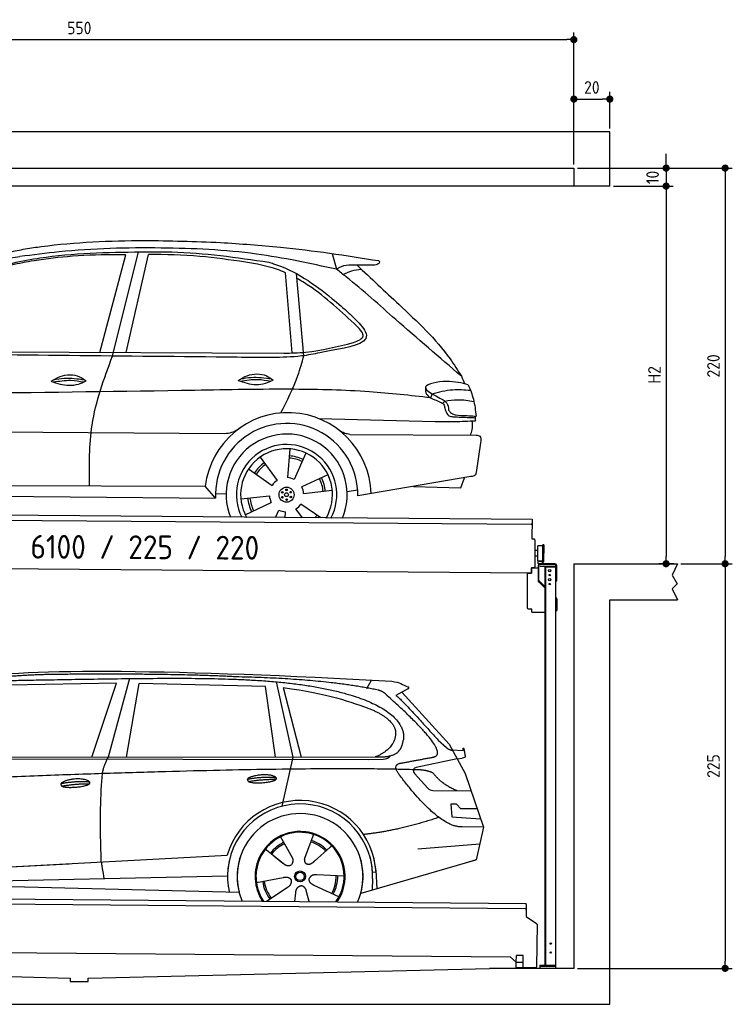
# Model space of a CAD drawing. Header units: millimetres. Extents: x -404 to 6581, y 0 to 5475.
# Tile 2 of 2: x 2618 to 6581, y 0 to 5475. Entities that reach past the tile are written whole.
import ezdxf

# ---------------------------------------------------------------- set-up
doc = ezdxf.new("R2010")
doc.units = ezdxf.units.MM
doc.layers.add('4', color=3, linetype='Continuous')
for name, color, linetype, lineweight in [('car', 10, 'Continuous', 25), ('Freiraum', 7, 'Continuous', 25), ('Gebäude', 7, 'Continuous', 25), ('Logo', 7, 'Continuous', 25), ('Plattform', 7, 'Continuous', 25), ('Ständer vorne', 7, 'Continuous', 25)]:
    doc.layers.add(name, color=color, linetype=linetype, lineweight=lineweight)
doc.styles.get("Standard").update_dxf_attribs({"font": 'ISOCP.SHX'})
doc.dimstyles.new('GEN-ISO', dxfattribs={"dimscale": 20, "dimtxt": 3.5, "dimasz": 2, "dimexe": 2, "dimexo": 1, "dimgap": 1.5, "dimtad": 1, "dimdec": 1, "dimlfac": 0.1, "dimdsep": 46, "dimtxsty": 'STANDARD', "dimblk": 'PUNKT', "dimcen": 2, "dimclrd": 256, "dimclre": 256, "dimclrt": 2, "dimadec": 0, "dimazin": 0, "dimtp": 0.1, "dimtm": 0.1, "dimtfac": 0.71, "dimtdec": 1, "dimtmove": 2, "dimatfit": 3, "dimldrblk": 'PUNKT', "dimfxl": 2, "dimtolj": 1, "dimarcsym": 0})

# ---------------------------------------------------------------- blocks, each defined once
blk = doc.blocks.new('PUNKT')
at = {"layer": '4', "color": 0, "linetype": 'ByBlock'}
blk.add_line((-0.5, 0), (-1, 0), dxfattribs=at)
at = {"layer": '4', "color": 0, "linetype": 'ByBlock', "const_width": 0.5}
blk.add_lwpolyline([(-0.25, 0, 1), (0.25, 0, 1)], format="xyb", close=True, dxfattribs=at)
blk = doc.blocks.new('*D283')
at = {"layer": '4', "lineweight": -2, "transparency": 16777216}
for p, q in [((5720, 4650), (6581, 4650)), ((6541, 4610), (6541, 2490)), ((6295.4, 2450), (6581, 2450))]:
    blk.add_line(p, q, dxfattribs=at)
at = {"layer": 'Defpoints', "color": 0, "transparency": 16777216}
for p in [(5700, 4650), (6275.4, 2450), (6541, 2450)]:
    blk.add_point(p, dxfattribs=at)
at = {"layer": '4', "lineweight": -2, "transparency": 16777216, "xscale": 40, "yscale": 40, "zscale": 40}
for p, rotation in [((6541, 4650), 90), ((6541, 2450), 270)]:
    blk.add_blockref('PUNKT', p, dxfattribs=dict(at, rotation=rotation))
at = {"layer": '4', "color": 2, "transparency": 16777216, "insert": (6476, 3550), "char_height": 70, "attachment_point": 5, "rotation": 90}
blk.add_mtext('220', dxfattribs=at)
blk = doc.blocks.new('*D284')
at = {"layer": '4', "lineweight": -2, "transparency": 16777216}
for p, q in [((6295.4, 2450), (6581, 2450)), ((6541, 2410), (6541, 240)), ((5720, 200), (6581, 200))]:
    blk.add_line(p, q, dxfattribs=at)
at = {"layer": 'Defpoints', "color": 0, "transparency": 16777216}
for p in [(6275.4, 2450), (5700, 200), (6541, 200)]:
    blk.add_point(p, dxfattribs=at)
at = {"layer": '4', "lineweight": -2, "transparency": 16777216, "xscale": 40, "yscale": 40, "zscale": 40}
for p, rotation in [((6541, 2450), 90), ((6541, 200), 270)]:
    blk.add_blockref('PUNKT', p, dxfattribs=dict(at, rotation=rotation))
at = {"layer": '4', "color": 2, "transparency": 16777216, "insert": (6476, 1325), "char_height": 70, "attachment_point": 5, "rotation": 90}
blk.add_mtext('225', dxfattribs=at)
blk = doc.blocks.new('*D285')
at = {"layer": '4', "lineweight": -2, "transparency": 16777216}
for p, q in [((5920, 4550), (6252.9, 4550)), ((6212.9, 4510), (6212.9, 2490)), ((6255.4, 2450), (6172.9, 2450))]:
    blk.add_line(p, q, dxfattribs=at)
at = {"layer": 'Defpoints', "color": 0, "transparency": 16777216}
for p in [(5900, 4550), (6212.9, 2450), (6275.4, 2450)]:
    blk.add_point(p, dxfattribs=at)
at = {"layer": '4', "lineweight": -2, "transparency": 16777216, "xscale": 40, "yscale": 40, "zscale": 40}
for p, rotation in [((6212.9, 4550), 90), ((6212.9, 2450), 270)]:
    blk.add_blockref('PUNKT', p, dxfattribs=dict(at, rotation=rotation))
at = {"layer": '4', "color": 2, "transparency": 16777216, "insert": (6147.9, 3500), "char_height": 70, "attachment_point": 5, "rotation": 90}
blk.add_mtext('H2', dxfattribs=at)
blk = doc.blocks.new('*D286')
at = {"layer": '4', "lineweight": -2, "transparency": 16777216}
for p, q in [((200, 4670), (200, 5404.2)), ((5700, 4670), (5700, 5404.2)), ((240, 5364.2), (5660, 5364.2))]:
    blk.add_line(p, q, dxfattribs=at)
at = {"layer": 'Defpoints', "color": 0, "transparency": 16777216}
for p in [(5700, 5364.2), (200, 4650), (5700, 4650)]:
    blk.add_point(p, dxfattribs=at)
at = {"layer": '4', "lineweight": -2, "transparency": 16777216, "xscale": 40, "yscale": 40, "zscale": 40, "rotation": 180}
blk.add_blockref('PUNKT', (200, 5364.2), dxfattribs=at)
at = {"layer": '4', "lineweight": -2, "transparency": 16777216, "xscale": 40, "yscale": 40, "zscale": 40}
blk.add_blockref('PUNKT', (5700, 5364.2), dxfattribs=at)
at = {"layer": '4', "color": 2, "transparency": 16777216, "insert": (2950, 5429.2), "char_height": 70, "attachment_point": 5}
blk.add_mtext('550', dxfattribs=at)
blk = doc.blocks.new('*D287')
at = {"layer": '4', "lineweight": -2, "transparency": 16777216}
for p, q in [((6212.9, 4690), (6212.9, 4730)), ((5720, 4650), (6252.9, 4650)), ((6212.9, 4650), (6212.9, 4550)), ((5920, 4550), (6252.9, 4550)), ((6212.9, 4510), (6212.9, 4470))]:
    blk.add_line(p, q, dxfattribs=at)
at = {"layer": 'Defpoints', "color": 0, "transparency": 16777216}
for p in [(5700, 4650), (5900, 4550), (6212.9, 4550)]:
    blk.add_point(p, dxfattribs=at)
at = {"layer": '4', "lineweight": -2, "transparency": 16777216, "xscale": 40, "yscale": 40, "zscale": 40}
for p, rotation in [((6212.9, 4650), 270), ((6212.9, 4550), 90)]:
    blk.add_blockref('PUNKT', p, dxfattribs=dict(at, rotation=rotation))
at = {"layer": '4', "color": 2, "transparency": 16777216, "insert": (6137.8, 4597.9), "char_height": 70, "attachment_point": 5, "rotation": 90}
blk.add_mtext('10', dxfattribs=at)
blk = doc.blocks.new('*D291')
at = {"layer": '4', "lineweight": -2, "transparency": 16777216}
for p, q in [((5700, 4670), (5700, 5073.5)), ((5900, 4870.8), (5900, 5073.5)), ((5740, 5033.5), (5860, 5033.5))]:
    blk.add_line(p, q, dxfattribs=at)
at = {"layer": 'Defpoints', "color": 0, "transparency": 16777216}
for p in [(5900, 5033.5), (5900, 4850.8), (5700, 4650)]:
    blk.add_point(p, dxfattribs=at)
at = {"layer": '4', "lineweight": -2, "transparency": 16777216, "xscale": 40, "yscale": 40, "zscale": 40, "rotation": 180}
blk.add_blockref('PUNKT', (5700, 5033.5), dxfattribs=at)
at = {"layer": '4', "lineweight": -2, "transparency": 16777216, "xscale": 40, "yscale": 40, "zscale": 40}
blk.add_blockref('PUNKT', (5900, 5033.5), dxfattribs=at)
at = {"layer": '4', "color": 2, "transparency": 16777216, "insert": (5800, 5098.5), "char_height": 70, "attachment_point": 5}
blk.add_mtext('20', dxfattribs=at)
blk = doc.blocks.new('UG Plattfrom Gl550')
at = {"layer": 'Plattform'}
for p, q in [((915.2, 1662.1), (5852, 1619)), ((5846.7, 1589.1), (919.9, 1632.1)), ((5851.8, 1594), (5851.3, 1546.6)), ((5851.9, 1613), (5851.8, 1594)), ((5851.9, 1613), (5852, 1619)), ((5851.3, 1546.6), (5909.8, 1507)), ((5912, 1502.8), (5909.9, 1266.5)), ((5763.9, 1319.8), (1038.3, 1361)), ((5795.6, 1292.1), (5763.9, 1319.8)), ((5796.6, 1293.5), (5797, 1329.5)), ((5834.9, 1329.2), (5797, 1329.5)), ((5834.6, 1293.2), (5834.9, 1329.2)), ((5795.4, 1263.5), (5795.6, 1293.5)), ((5795.4, 1263.5), (5835.4, 1263.2)), ((5795.6, 1293.5), (5835.6, 1293.2)), ((5904.9, 1261.6), (5831.7, 1262.2)), ((5835.4, 1263.2), (5835.6, 1293.2))]:
    blk.add_line(p, q, dxfattribs=at)
for centre, radius, start, end in [((5846.8, 1594.1), 5, 269.5, 359.5), ((5907, 1502.9), 5, 359.5, 55.9134), ((5831.8, 1267.2), 5, 232.6301, 269.5), ((5842.7, 1302.1), 12, 227.6897, 228.0904), ((5904.9, 1266.6), 5, 269.5, 359.5)]:
    blk.add_arc(centre, radius, start, end, dxfattribs=at)
blk = doc.blocks.new('Palette EG Gl550')
at = {"layer": 'Plattform'}
for p, q in [((846.4, 3795.4), (5884.2, 3756.3)), ((5879, 3726.4), (851.1, 3765.3)), ((5884.2, 3756.3), (5883.4, 3646.3)), ((5883.4, 3646.3), (5895.4, 3646.2)), ((5900.3, 3641.2), (5899.6, 3551.2)), ((5918, 3581.1), (5901, 3581.3)), ((5916.5, 3523.9), (5917.1, 3608.2)), ((5944.4, 3518.9), (5945.2, 3612.9)), ((5949.2, 3612.8), (5948.4, 3518.8)), ((5899.6, 3551.2), (5899.2, 3491.2)), ((5916.7, 3551.1), (5899.6, 3551.2)), ((5942.8, 3523.3), (5917.8, 3523.3)), ((5917.8, 3508.3), (5917.8, 3523.3)), ((5929.8, 3523.3), (5917.8, 3523.3)), ((5917.8, 3508.3), (5917.8, 3523.3)), ((5917.8, 3508.3), (5942.8, 3508.3)), ((5942.8, 3508.3), (5917.8, 3508.3)), ((5942.8, 3508.3), (5942.8, 3523.3)), ((5942.8, 3508.3), (5942.8, 3523.3)), ((5881.9, 3456.3), (758.5, 3496)), ((5882.1, 3486.3), (5881.9, 3456.3)), ((5882.1, 3486.3), (5894.1, 3486.2)), ((5894.1, 3486.2), (5882.1, 3486.3))]:
    blk.add_line(p, q, dxfattribs=at)
for centre, radius, start, end in [((5879, 3731.4), 5, 268.5823, 358.5607), ((5895.3, 3641.2), 5, 359.556, 89.556), ((5947.2, 3612.8), 2, 359.3444, 179.3444), ((5917.5, 3608.2), 0.4, 91.7323, 179.3444), ((5928.6, 3281.9), 326.8, 87.1739, 91.9438), ((5944.7, 3608.8), 0.4, 266.9623, 359.3444), ((5916.9, 3523.9), 0.4, 179.3444, 266.9565), ((5936.6, 4407.7), 884.4, 268.7196, 270.4008), ((5908.7, 4611.7), 1088.9, 271.795, 271.861), ((5944.1, 3522.9), 0.4, 359.556, 91.938), ((5946.4, 3518.8), 2, 179.3444, 359.3444), ((5894.2, 3491.2), 5, 269.556, 359.556)]:
    blk.add_arc(centre, radius, start, end, dxfattribs=at)
blk = doc.blocks.new('Car_173')
at = {"layer": 'car'}
for p, q in [((3433.9, 4718.4), (3573.1, 5263.1)), ((3504.1, 4698.8), (3643.6, 5279.1)), ((3579.8, 4719.2), (3698.6, 5265.1)), ((4720.6, 5280.8), (4745.3, 5193.8)), ((4502.3, 4725.8), (4462.2, 5171.4)), ((4568.6, 4711.5), (4522.1, 5167.2)), ((2402.9, 4712.7), (4456.6, 4724)), ((5283, 4506.6), (5275.3, 4484.6)), ((5354.3, 4467), (5342.2, 4454.2)), ((4655.3, 4362.2), (5302.5, 4353)), ((2124.8, 4268.2), (4131.4, 4274.5)), ((4828.7, 4276.7), (5530.7, 4278.9)), ((5555.3, 4236), (5532.3, 4072.3)), ((4495.9, 4192.4), (4483.9, 4032.6)), ((4585.3, 4170.1), (4521.6, 4023.1)), ((4331.1, 4145.2), (4426.6, 4016.4)), ((4267.1, 4078.9), (4399.5, 3988.5)), ((4708.7, 4051), (4564.2, 3981.5)), ((5504.2, 4048.3), (4876.1, 3935.8)), ((5447.6, 3986.2), (5469.2, 4042)), ((2217.6, 3966.4), (4027.6, 3980.6)), ((4085.7, 3913.8), (4027.6, 3980.6)), ((4734.1, 3962.5), (4574.8, 3944.1)), ((4816.5, 3959.6), (4874.9, 3968.9)), ((5184.4, 3991), (5447.6, 3986.2)), ((2154.9, 3912), (4085.7, 3913.8)), ((4084.9, 3940), (4143.9, 3938.7)), ((4225.6, 3912.5), (4384.9, 3930.8)), ((4251, 3823.9), (4395.5, 3893.4)), ((4419.8, 3809.5), (4438.1, 3851.9)), ((4473.3, 3809.6), (4475.8, 3842.4)), ((4569.3, 3809.7), (4533.1, 3858.6)), ((4672.4, 3809.9), (4560.2, 3886.4))]:
    blk.add_line(p, q, dxfattribs=at)
for centre, radius in [((4479.9, 3937.5), 41.9), ((4455.9, 3950.4), 4.46), ((4479.8, 3937.5), 10.7), ((4479.1, 3964.7), 4.46), ((4503, 3951.7), 4.46), ((4456.7, 3923.3), 4.46), ((4480.6, 3910.3), 4.46), ((4503.7, 3924.5), 4.46)]:
    blk.add_circle(centre, radius, dxfattribs=at)
for centre, radius, start, end in [((4487.5, 3931.3), 462.5, 2.1852, 173.8782), ((4480.5, 3937.9), 395.6, 359.6869, 183.4999), ((4480.5, 3937.9), 336.7, 337.6776, 202.4775), ((4479.9, 3937.5), 279.1, 332.8088, 207.3462), ((4479.9, 3937.5), 255.4, 330.0358, 210.1193), ((4479.9, 3937.5), 216.3, 125.4485, 146.5251), ((4479.8, 3937.5), 204, 65.3726, 86.5671), ((4479.9, 3937.5), 216.3, 65.4485, 86.5251), ((4479.8, 3937.5), 204, 125.3726, 146.5671), ((4479.9, 3937.5), 95.2, 124.034, 147.5844), ((4479.9, 3937.5), 95.2, 64.034, 87.5844), ((4479.8, 3937.5), 204, 5.3726, 26.5671), ((4479.8, 3937.5), 216.3, 5.4485, 26.5251), ((4479.8, 3937.5), 95.2, 4.034, 27.5844), ((4479.8, 3937.5), 216.3, 185.4485, 206.5251), ((4479.8, 3937.5), 204, 185.3726, 206.5671), ((4479.8, 3937.5), 95.2, 184.034, 207.5844), ((4479.8, 3937.5), 95.2, 244.034, 267.5844), ((4479.8, 3937.5), 95.2, 304.034, 327.5844), ((4479.8, 3937.5), 204, 321.2555, 326.5671), ((4479.8, 3937.5), 216.3, 323.8482, 326.5251)]:
    blk.add_arc(centre, radius, start, end, dxfattribs=at)
for points, knots in [([(3058.3, 5297.6), (3073, 5299.7), (3276.8, 5329.2), (3624.7, 5349.3), (3957, 5340.1), (4098.2, 5336.2)], [0, 0, 0, 0, 44.363443, 617.827051, 1041.677324, 1041.677324, 1041.677324, 1041.677324]), ([(4098.2, 5336.2), (4209.6, 5330), (4504.5, 5313.7), (4796.9, 5270.7), (4978.8, 5244)], [0, 0, 0, 0, 334.596694, 885.796742, 885.796742, 885.796742, 885.796742]), ([(2884.3, 5260), (2912.3, 5267), (2969.9, 5281.6), (3028.3, 5292.2), (3058.3, 5297.6)], [0, 0, 0, 0, 86.602296, 178.13615, 178.13615, 178.13615, 178.13615]), ([(4745.3, 5193.8), (4597.2, 5224.3), (4275.2, 5290.7), (3756.6, 5308), (3316.2, 5293.6), (3056.1, 5256.7), (2983.1, 5246.3)], [0, 0, 0, 0, 452.969864, 984.660554, 1551.463157, 1772.575196, 1772.575196, 1772.575196, 1772.575196]), ([(3573.1, 5263.1), (3559.6, 5262.9), (3460.2, 5260.8), (3289.4, 5257.4), (3133.7, 5234.7), (3063.1, 5224.4)], [666.326512, 666.326512, 666.326512, 666.326512, 706.624571, 964.215873, 1178.205668, 1178.205668, 1178.205668, 1178.205668]), ([(3079.4, 5237.5), (3084.3, 5238.3), (3274.5, 5269.3), (3522.8, 5278), (3764.9, 5281), (3819.4, 5281.6)], [0, 0, 0, 0, 14.958905, 578.066478, 741.647169, 741.647169, 741.647169, 741.647169]), ([(4237.7, 5228.7), (4153.2, 5239.9), (3974.2, 5263.6), (3793.9, 5266), (3698.6, 5265.1)], [0, 0, 0, 0, 255.50817, 540.950796, 540.950796, 540.950796, 540.950796]), ([(3819.4, 5281.6), (3822.3, 5281.6), (4005.9, 5278.4), (4188.3, 5253.7), (4367.7, 5229.4)], [0, 0, 0, 0, 8.707457, 550.797583, 550.797583, 550.797583, 550.797583]), ([(2333.6, 4698.9), (2362.1, 4745), (2432.2, 4858.6), (2579.4, 5015.9), (2790.6, 5184.6), (2975.9, 5218.5), (3079.4, 5237.5)], [0, 0, 0, 0, 162.281083, 399.433399, 644.903205, 954.973623, 954.973623, 954.973623, 954.973623]), ([(3063.1, 5224.4), (3021.1, 5216.5), (2922.8, 5198.3), (2770.9, 5144.1), (2625.8, 5033.7), (2515.3, 4916.7), (2448.3, 4840.3), (2423.3, 4811.8)], [0, 0, 0, 0, 128.205286, 300.044117, 477.787268, 668.958491, 782.608096, 782.608096, 782.608096, 782.608096]), ([(2794.8, 5197.1), (2823.4, 5208.1), (2884.2, 5231.7), (2948.8, 5241.3), (2983.1, 5246.3)], [0, 0, 0, 0, 91.476949, 195.154815, 195.154815, 195.154815, 195.154815]), ([(4462.2, 5171.4), (4447.1, 5177.9), (4374.9, 5205.7), (4298.1, 5218.6), (4237.7, 5228.7)], [496.692868, 496.692868, 496.692868, 496.692868, 546.059875, 728.869941, 728.869941, 728.869941, 728.869941]), ([(4367.7, 5229.4), (4376.8, 5226.8), (4507.5, 5189), (4659.6, 5085.8), (4787.1, 4976.5), (4818.7, 4949.4)], [0, 0, 0, 0, 28.300877, 407.953602, 533.273686, 533.273686, 533.273686, 533.273686]), ([(4952, 5219.6), (4925.6, 5218.7), (4861.6, 5216.6), (4785.5, 5221.4), (4749.7, 5196.8), (4745.3, 5193.8)], [0, 0, 0, 0, 80.522652, 194.664465, 210.337598, 210.337598, 210.337598, 210.337598]), ([(4858.9, 5218.3), (4937.2, 5145.8), (5116.4, 4979.9), (5329.3, 4787.6), (5424.6, 4638.6), (5445.4, 4606)], [0, 0, 0, 0, 320.576675, 734.270248, 850.262502, 850.262502, 850.262502, 850.262502]), ([(4978.8, 5244), (4980.5, 5242.4), (4986.1, 5237.2), (4974.7, 5219.3), (4960.8, 5219.5), (4952, 5219.6)], [0, 0, 0, 0, 6.503563, 21.332115, 46.748977, 46.748977, 46.748977, 46.748977]), ([(5445.4, 4606), (5322.1, 4709.5), (5106.2, 4890.5), (4877.5, 5092.2), (4763.5, 5179.8), (4745.3, 5193.8)], [0, 0, 0, 0, 483.056147, 845.367922, 914.230443, 914.230443, 914.230443, 914.230443]), ([(4782, 5165.6), (4798, 5173.2), (4830.1, 5188.5), (4865.4, 5193.3), (4883.1, 5195.7)], [0, 0, 0, 0, 52.794285, 106.128892, 106.128892, 106.128892, 106.128892]), ([(4862, 4879.1), (4775.7, 4957.8), (4670.2, 5053.9), (4547.6, 5128.4), (4524.8, 5140.9)], [0, 0, 0, 0, 349.622047, 427.224064, 427.224064, 427.224064, 427.224064]), ([(4818.7, 4949.4), (4833.5, 4935.2), (4869.2, 4900.7), (4971.6, 4786.1), (4764.2, 4751.7), (4679.8, 4733), (4657, 4728)], [0, 0, 0, 0, 64.508303, 155.959603, 359.557587, 434.696523, 434.696523, 434.696523, 434.696523]), ([(4842.8, 4786.9), (4868.1, 4797.3), (4919.1, 4818.3), (4881.2, 4858.7), (4862, 4879.1)], [0, 0, 0, 0, 64.897781, 131.027998, 131.027998, 131.027998, 131.027998]), ([(4456.6, 4724), (4497.2, 4725.5), (4628.1, 4730.4), (4755.1, 4763.8), (4842.8, 4786.9)], [0, 0, 0, 0, 121.545303, 392.179354, 392.179354, 392.179354, 392.179354]), ([(4657, 4728), (4623.3, 4721.1), (4535.9, 4703.3), (4381.3, 4698.9), (4261.6, 4698.8), (4196.6, 4698.7)], [0, 0, 0, 0, 103.03135, 267.243941, 462.405232, 462.405232, 462.405232, 462.405232]), ([(4443.4, 4391.7), (4477.5, 4460.2), (4528.7, 4563.4), (4558.6, 4674.3), (4568.6, 4711.5)], [0, 0, 0, 0, 228.776239, 344.156953, 344.156953, 344.156953, 344.156953]), ([(3383.9, 3975.5), (3381.3, 4089.4), (3375.5, 4337.6), (3458.9, 4571.9), (3504.1, 4698.8)], [0, 0, 0, 0, 338.772014, 738.643609, 738.643609, 738.643609, 738.643609]), ([(4204.8, 4570.7), (4220.8, 4580.5), (4266.9, 4608.9), (4345.3, 4612.3), (4386.4, 4582.8), (4398.4, 4574.2)], [0, 0, 0, 0, 56.386158, 162.852709, 206.792536, 206.792536, 206.792536, 206.792536]), ([(3164.9, 4555.3), (3180.8, 4565.2), (3227, 4593.5), (3305.4, 4597), (3346.5, 4567.5), (3358.5, 4558.9)], [0, 0, 0, 0, 56.386158, 162.852709, 206.792536, 206.792536, 206.792536, 206.792536]), ([(3164.9, 4555.3), (3180.9, 4549.4), (3229.1, 4532.4), (3299.9, 4530.3), (3344.6, 4552.1), (3358.5, 4558.9)], [5.208578, 5.208578, 5.208578, 5.208578, 44.198582, 121.455021, 156.55166, 156.55166, 156.55166, 156.55166]), ([(3176.6, 4551.2), (3208.9, 4556.6), (3265.5, 4566), (3322, 4557.2), (3346.1, 4552.9)], [0, 0, 0, 0, 73.878693, 129.282646, 129.282646, 129.282646, 129.282646]), ([(3178.5, 4563.6), (3198, 4567.5), (3254.4, 4578.1), (3311.7, 4570.8), (3349.1, 4565.5)], [7.57653, 7.57653, 7.57653, 7.57653, 52.544532, 137.659237, 137.659237, 137.659237, 137.659237]), ([(4204.8, 4570.7), (4220.8, 4564.8), (4269, 4547.7), (4339.8, 4545.6), (4384.5, 4567.4), (4398.4, 4574.2)], [5.208578, 5.208578, 5.208578, 5.208578, 44.198582, 121.455021, 156.55166, 156.55166, 156.55166, 156.55166]), ([(4216.5, 4566.5), (4248.9, 4571.9), (4305.5, 4581.4), (4361.9, 4572.5), (4386, 4568.2)], [0, 0, 0, 0, 73.878693, 129.282646, 129.282646, 129.282646, 129.282646]), ([(4218.4, 4578.9), (4237.9, 4582.9), (4294.3, 4593.4), (4351.6, 4586.1), (4389, 4580.9)], [7.57653, 7.57653, 7.57653, 7.57653, 52.544532, 137.659237, 137.659237, 137.659237, 137.659237]), ([(5483.9, 4558.8), (5447.9, 4568.1), (5377, 4586.3), (5190.5, 4551.3), (5293.5, 4499.5), (5345.6, 4473.4)], [0, 0, 0, 0, 123.107987, 242.156921, 363.520645, 363.520645, 363.520645, 363.520645]), ([(5483.9, 4558.8), (5494.9, 4532.4), (5518.1, 4476.6), (5525.4, 4416.5), (5529.3, 4385)], [0, 0, 0, 0, 85.533017, 180.427109, 180.427109, 180.427109, 180.427109]), ([(5275.3, 4484.6), (5161.9, 4495.9), (4909.4, 4521.1), (4471.6, 4527.1), (3339.1, 4494), (2345.7, 4475.7), (1536.1, 4460.8)], [0, 0, 0, 0, 341.879851, 760.963773, 1312.001547, 3741.308129, 3741.308129, 3741.308129, 3741.308129]), ([(5247.6, 4515.5), (5249.9, 4510.4), (5259.4, 4489.5), (5294, 4476.6), (5319.2, 4465.3), (5329.1, 4461)], [0, 0, 0, 0, 16.389871, 67.796127, 100.528992, 100.528992, 100.528992, 100.528992]), ([(5283, 4506.6), (5320.9, 4517), (5390.8, 4536.2), (5463.1, 4531.1), (5496.2, 4528.8)], [0, 0, 0, 0, 116.874908, 215.743745, 215.743745, 215.743745, 215.743745]), ([(5329.1, 4461), (5336.2, 4457.8), (5351.1, 4451.3), (5353.4, 4435), (5354.6, 4426.6)], [0, 0, 0, 0, 21.842303, 45.682515, 45.682515, 45.682515, 45.682515]), ([(5345.6, 4473.4), (5353, 4468.1), (5371.6, 4454.8), (5374.4, 4431.5), (5376, 4417.5)], [0, 0, 0, 0, 26.318616, 66.284673, 66.284673, 66.284673, 66.284673]), ([(5354.3, 4467), (5378.2, 4470.9), (5432.1, 4479.7), (5486.2, 4471.2), (5516.3, 4466.5)], [0, 0, 0, 0, 72.240439, 162.98683, 162.98683, 162.98683, 162.98683]), ([(5354.6, 4426.6), (5356, 4422.9), (5361.3, 4408.2), (5372.6, 4382.9), (5393.5, 4381.2), (5402, 4380.6)], [0, 0, 0, 0, 11.944086, 47.503692, 71.615823, 71.615823, 71.615823, 71.615823]), ([(5376, 4417.5), (5379.1, 4412.8), (5393.9, 4389.8), (5456.3, 4388.7), (5503, 4386.3), (5529.3, 4385)], [0, 0, 0, 0, 16.485849, 80.052138, 161.961551, 161.961551, 161.961551, 161.961551]), ([(5402, 4380.6), (5431.7, 4379.3), (5472.3, 4377.6), (5512.9, 4376.5), (5523.8, 4376.2)], [0, 0, 0, 0, 89.235627, 121.835134, 121.835134, 121.835134, 121.835134]), ([(5302.5, 4353), (5338.1, 4353.1), (5412.7, 4353.2), (5487.1, 4357.3), (5526.1, 4359.5)], [0, 0, 0, 0, 106.769841, 223.734473, 223.734473, 223.734473, 223.734473]), ([(5498.5, 4278.8), (5502.5, 4288.8), (5512.8, 4314.3), (5510, 4341.8), (5508.2, 4358.5)], [0, 0, 0, 0, 32.021295, 81.392264, 81.392264, 81.392264, 81.392264]), ([(4131.4, 4274.5), (4145.3, 4275.9), (4176.8, 4279.3), (4203.2, 4297.1), (4218, 4307.1)], [0, 0, 0, 0, 41.31295, 93.783848, 93.783848, 93.783848, 93.783848]), ([(4828.7, 4276.7), (4818.9, 4277.8), (4795.3, 4280.4), (4775.6, 4294), (4764.1, 4301.9)], [0, 0, 0, 0, 29.123879, 70.238093, 70.238093, 70.238093, 70.238093]), ([(5530.7, 4278.9), (5538.7, 4278.2), (5560.9, 4276.2), (5557.5, 4251.7), (5555.3, 4236)], [0, 0, 0, 0, 21.151799, 59.232385, 59.232385, 59.232385, 59.232385]), ([(5532.3, 4072.3), (5531.1, 4066.1), (5528.2, 4051.6), (5513, 4049.5), (5504.2, 4048.3)], [0, 0, 0, 0, 17.391955, 40.853649, 40.853649, 40.853649, 40.853649])]:
    blk.add_open_spline(points, degree=3, knots=knots, dxfattribs=at)
for points in [[(4196.6, 4698.7), (3575.6, 4698.8), (2954.6, 4698.8), (2333.6, 4698.9)], [(5445.4, 4606), (5451.7, 4592), (5457.9, 4577.9), (5464, 4563.9)], [(5246.8, 4540.7), (5247.1, 4532.3), (5247.3, 4523.9), (5247.6, 4515.5)], [(5522.3, 4385.3), (5523.8, 4376.8), (5525, 4368.2), (5526.1, 4359.5)]]:
    blk.add_open_spline(points, degree=3, dxfattribs=at)
blk = doc.blocks.new('Car_147')
at = {"layer": 'car'}
for p, q in [((3646.6, 2869.8), (3527.3, 2432.9)), ((4461.6, 2851.7), (4554.5, 2433.5)), ((4966.6, 2814.3), (4990.9, 2861.6)), ((3573.2, 2844.1), (2979.4, 2832.2)), ((3437.2, 2432.9), (3573.2, 2844.1)), ((3628.9, 2433), (3699.7, 2842.2)), ((4401.3, 2825.9), (3699.7, 2842.2)), ((4457.3, 2433.4), (4401.3, 2825.9)), ((4500.9, 2820.7), (4600.4, 2433.5)), ((5198.1, 2813.6), (5127.7, 2775.1)), ((5161.1, 2793.4), (5422.8, 2505)), ((5362.7, 2526.7), (5408, 2486.4)), ((5422.8, 2505), (5512, 2342)), ((5440.4, 2472.9), (5500.6, 2470.2)), ((2330, 2423.4), (4973.3, 2420.2)), ((2377, 2432.3), (5028.9, 2433.7)), ((4554.5, 2433.5), (4493.6, 2159.8)), ((4973.3, 2420.2), (5056.2, 2420.9)), ((5467.4, 2423.5), (5240.6, 2375.7)), ((5467.4, 2423.5), (5495.1, 2427.3)), ((5229.9, 2342.7), (5304.2, 2260.8)), ((5512, 2342), (5613.6, 2043.5)), ((5333.3, 2247.7), (5545, 2244.9)), ((5465.1, 2171.6), (5432.5, 2171.9)), ((5432.5, 2171.9), (5438.7, 2100.3)), ((5488.7, 2145.6), (5465.1, 2171.6)), ((5579.1, 2144.7), (5488.7, 2145.6)), ((5438.7, 2100.3), (5597.7, 2090.3)), ((5613.6, 2043.5), (5496.7, 2045)), ((5613.6, 2043.5), (5574.1, 1861.9)), ((4486, 1989.6), (4515, 1937.2)), ((4668.2, 2003.3), (4642.7, 1934.6)), ((4398.1, 1923.9), (4508.8, 1836.2)), ((4513.7, 1939.5), (4515, 1937.2)), ((4515, 1937.2), (4551.6, 1870.9)), ((4642.7, 1934.6), (4618.8, 1870)), ((4762, 1932.2), (4674.4, 1854.9)), ((4769.8, 1940.6), (4762, 1932.2)), ((5249.9, 1922.5), (5593.3, 1950.2)), ((2286.4, 1784.1), (4156.4, 1886.2)), ((4156.4, 1886.2), (4188.9, 1888)), ((4448.3, 1884), (4499.5, 1843.4)), ((5574.1, 1861.9), (5530.2, 1849.1)), ((2286.4, 1784.1), (3310.5, 1840)), ((5569.4, 1860.5), (4931.6, 1674.9)), ((2305.7, 1732), (4191.6, 1773.3)), ((4351.7, 1734.8), (4500.3, 1763.7)), ((4839.2, 1771.5), (4687.9, 1777.8)), ((4997.8, 1758.7), (4996.2, 1693.7)), ((5016.6, 1792.3), (4997.4, 1791.2)), ((5016, 1804.3), (5021.6, 1701.1)), ((2207.3, 1734.5), (4255.8, 1681.1)), ((4407.9, 1631.6), (4523.1, 1708.2)), ((4810.9, 1655.5), (4673.7, 1719.5)), ((4565, 1630.3), (4570.9, 1678.6)), ((4645.7, 1629.6), (4630.8, 1683.1))]:
    blk.add_line(p, q, dxfattribs=at)
for radius in [30.1, 23.6]:
    blk.add_circle((4594.2, 1769.8), radius, dxfattribs=at)
for centre, radius, start, end in [((5244.7, 2356.1), 20, 101.911, 222.2225), ((5333.8, 2287.7), 40, 222.2225, 269.2614), ((4594.6, 1769.2), 422.7, 3.1257, 163.6879), ((4594.6, 1769.2), 403.4, 3.1257, 179.4216), ((4594.6, 1769.2), 350, 344.3697, 194.5808), ((4594.6, 1769.2), 250, 325.66, 212.9259), ((4594.6, 1769.2), 250, 325.66, 212.9259), ((4594.2, 1769.8), 245, 41.4393, 188.2101), ((4594.6, 1769.2), 250, 40.5532, 137.1602), ((4594.2, 1769.8), 209.6, 115.7372, 141.8665), ((4594.2, 1769.8), 200.6, 115.5904, 141.8784), ((4594.2, 1769.8), 200.6, 44.5019, 73.0215), ((4594.2, 1769.8), 209.6, 44.3713, 72.8747), ((4594.2, 1769.8), 245, 0.4019, 44.2101), ((4594.6, 1769.2), 422.7, 163.4862, 163.6879), ((4594.6, 1769.2), 403.4, 162.7346, 179.4216), ((4594.6, 1769.2), 350, 160.1996, 194.5808), ((4594.6, 1769.2), 250, 152.2768, 213.34), ((4594.2, 1769.8), 245, 151.8272, 188.2101), ((4594.6, 1769.2), 350, 344.3697, 17.4023), ((4594.6, 1769.2), 403.4, 3.1257, 14.8673), ((4594.6, 1769.2), 422.7, 3.1257, 14.1157), ((4594.6, 1769.2), 403.4, 172.558, 192.5899), ((4594.6, 1769.2), 350, 171.6006, 202.9387), ((4594.6, 1769.2), 250, 168.6947, 213.34), ((4594.2, 1769.8), 245, 168.6088, 214.2758), ((4594.2, 1769.8), 245, 324.7242, 8.993), ((4594.6, 1769.2), 250, 325.66, 8.9072), ((4594.2, 1769.8), 200.6, 331.5904, 1.0215), ((4594.2, 1769.8), 209.6, 331.7372, 0.8747), ((4594.6, 1769.2), 350, 336.0613, 6.0012), ((4594.6, 1769.2), 403.4, 358.5068, 5.0439), ((4594.6, 1769.2), 422.7, 3.1257, 3.2156), ((4594.2, 1769.8), 209.6, 187.7372, 216.8747), ((4594.2, 1769.8), 200.6, 187.5904, 217.0215)]:
    blk.add_arc(centre, radius, start, end, dxfattribs=at)
for points, degree in [([(2759.9, 2870.7), (3047.5, 2932.3), (3932.5, 2919.1), (5104.5, 2855.8)], 3), ([(3290.6, 2893.1), (3047.7, 2893), (2818.3, 2865.2)], 2), ([(4254.7, 2878.5), (3906.5, 2897.9), (3290.6, 2893.1)], 2), ([(5029.6, 2805.4), (4729.1, 2868), (4254.7, 2878.5)], 2), ([(5104.5, 2855.8), (5151.2, 2846.4), (5160.1, 2838.1), (5197.4, 2822.2)], 3), ([(4500.9, 2820.7), (4755, 2781.8), (4868.2, 2746.1), (5001, 2693.5)], 3), ([(5079.1, 2774.6), (5061.2, 2796.4), (5029.6, 2805.4)], 2), ([(5198.1, 2813.6), (5199.8, 2815.2), (5200.5, 2818.3), (5199.9, 2821.1), (5197.4, 2822.2)], 4), ([(5340.8, 2434.2), (5430.3, 2462.2), (5079.1, 2774.6)], 2), ([(5127.7, 2775.1), (5135.5, 2779.4), (5362.7, 2526.7)], 2), ([(5001, 2693.5), (5115.1, 2641.4), (5125.3, 2576.3)], 2), ([(5125.3, 2576.3), (5130, 2481.8), (5012.3, 2433.7)], 2), ([(5028.9, 2433.7), (5079, 2433.8), (5152, 2438.4), (5160.2, 2485.2), (5168.8, 2528.4)], 4), ([(5408, 2486.4), (5416.2, 2479.1), (5429.4, 2471.4), (5438.5, 2471.3), (5440.4, 2472.9)], 4), ([(5500.6, 2470.2), (5502.2, 2509.1), (5512.9, 2434.8)], 2), ([(3495.3, 2341), (3498.4, 2372), (3527.3, 2432.9)], 2), ([(5056.2, 2420.9), (5075.5, 2421.5), (5090.3, 2430.5), (5097.6, 2440.7)], 3), ([(5127.7, 2453.4), (5127.8, 2453.4), (5127.9, 2453.4), (5127.9, 2453.5)], 3), ([(5512.9, 2434.8), (5513.1, 2431.1), (5507.5, 2429.4), (5495.1, 2427.3)], 3), ([(5247.6, 2362), (4371.1, 2390.4), (1938, 2278.2)], 2), ([(5145.8, 2335.2), (5102, 2393.9), (5161.9, 2400.5)], 2), ([(5335.2, 2343.6), (5298, 2362), (5247.6, 2362)], 2), ([(4301.6, 2309.9), (4377.2, 2326.2), (4460.7, 2319.6)], 2), ([(4308.7, 2297), (4382.8, 2311), (4460.7, 2309.5)], 2), ([(5496.7, 2045), (5371, 2037.9), (5145.8, 2335.2)], 2), ([(5465.8, 2246), (5380.5, 2281.9), (5335.2, 2343.6)], 2), ([(3265.2, 2285.8), (3340.8, 2302), (3424.2, 2295.4)], 2), ([(3270.1, 2271.9), (3344.3, 2285.8), (3422.2, 2284.3)], 2), ([(5365.3, 2097.5), (5139.9, 2022.1), (4946.9, 2002.7)], 2), ([(4499.7, 1843.4), (4523, 1821.5), (4546.4, 1834.8)], 2), ([(4500.3, 1763.7), (4531.1, 1772.4), (4545.6, 1749.9)], 2), ([(4687.9, 1777.8), (4656.2, 1781.8), (4645.1, 1757.3)], 2), ([(4673.7, 1719.5), (4643.7, 1730.5), (4645.1, 1757.3)], 2), ([(4523.1, 1708.2), (4551.1, 1723.6), (4545.6, 1749.9)], 2), ([(4570.9, 1678.6), (4572.1, 1710.6), (4598.1, 1717.5)], 2), ([(4630.8, 1683.1), (4624.8, 1714.5), (4598.1, 1717.5)], 2)]:
    blk.add_open_spline(points, degree=degree, dxfattribs=at)
for points, degree, knots in [([(2929.4, 2857), (2956, 2859.1), (3095.4, 2860.9), (4116.9, 2881), (4737.1, 2874.6), (5192.5, 2702), (5168.8, 2528.4)], 4, [0.0821318, 0.0821318, 0.0821318, 0.0821318, 0.0821318, 0.258851, 0.508851, 1, 1, 1, 1, 1]), ([(5161.9, 2400.5), (5328.8, 2431.6), (5331.7, 2432.2), (5340, 2434), (5340.8, 2434.2)], 1, [0.1611508, 0.1611508, 1, 1.0196119, 1.078724, 1.0847856, 1.0847856]), ([(3265.2, 2285.8), (3269.4, 2290.8), (3290.6, 2307), (3373.4, 2326.3), (3488.5, 2289.1), (3379.5, 2261.6), (3294.8, 2263), (3260.4, 2266.8), (3265.2, 2285.8)], 5, [0, 0, 0, 0, 0, 0, 0.300106, 0.500106, 0.700106, 1, 1, 1, 1, 1, 1]), ([(3489.1, 1849.7), (3488.6, 1863.3), (3488.2, 1876.7), (3487.8, 1889.9), (3482.2, 2079.7), (3484.7, 2230.1), (3495.3, 2341)], 3, [0, 0, 0, 0, 0.064923, 0.064923, 0.064923, 1, 1, 1, 1]), ([(4308.7, 2297), (4285.3, 2313.6), (4330.8, 2329), (4413.7, 2348.3), (4506.3, 2314.4), (4444.1, 2291.2), (4335, 2285), (4313.6, 2294), (4308.7, 2297)], 5, [0, 0, 0, 0, 0, 0, 0.300106, 0.500106, 0.700106, 1, 1, 1, 1, 1, 1]), ([(4551.6, 1870.9), (4553.3, 1866.8), (4554.2, 1862.8), (4554.5, 1859), (4555.2, 1850.4), (4552.5, 1842.3), (4546.4, 1834.8)], 3, [0.2167758, 0.2167758, 0.2167758, 0.2167758, 0.4600873, 0.4600873, 0.4600873, 1, 1, 1, 1]), ([(4618.8, 1870), (4618.2, 1866.9), (4618, 1863.9), (4618, 1860.9), (4618.4, 1858.1), (4619.1, 1852.3), (4621.2, 1847), (4624.7, 1842.5), (4629.6, 1839.4)], 4, [0.3191838, 0.3191838, 0.3191838, 0.3191838, 0.3191838, 0.5438253, 0.5438253, 0.5438253, 0.5438253, 1, 1, 1, 1, 1]), ([(3489.1, 1849.7), (3489.8, 1845.1), (3490.4, 1840.6), (3491.1, 1836.2), (3491.7, 1832.2), (3492.2, 1828.3), (3492.8, 1824.6), (3497.3, 1794.4), (3500.9, 1772.3), (3503.4, 1758.2)], 3, [-0.000011, -0.000011, -0.000011, -0.000011, 0.107576, 0.107576, 0.107576, 0.206414, 0.206414, 0.206414, 1, 1, 1, 1]), ([(4674.4, 1854.9), (4674.4, 1854.9), (4674.4, 1854.9), (4674.4, 1854.9), (4674.4, 1854.9), (4665.3, 1845.1), (4654.6, 1835.2), (4640.4, 1832.8), (4629.6, 1839.4)], 4, [-0.000003, -0.000003, -0.000003, -0.000003, -0.000003, 0, 0, 0, 0, 1, 1, 1, 1, 1])]:
    blk.add_open_spline(points, degree=degree, knots=knots, dxfattribs=at)
blk = doc.blocks.new('Gebäude_GT225_H220')
at = {"layer": 'Freiraum'}
blk.add_line((6116.9, 5608.3), (2416.9, 5608.3), dxfattribs=at)
at = {"layer": 'Gebäude'}
for p, q in [((6316.9, 5909.2), (416.9, 5909.2)), ((6316.9, 5608.3), (6316.9, 5909.2)), ((616.9, 5708.3), (6116.9, 5708.3)), ((6116.9, 5708.3), (6116.9, 5608.3)), ((6316.9, 5608.3), (6116.9, 5608.3)), ((6116.9, 3508.3), (6116.9, 1258.3)), ((6116.9, 3508.3), (6692.3, 3508.3)), ((6692.3, 3508.3), (6663.3, 3444.2)), ((6663.3, 3444.2), (6691.2, 3396.4)), ((6691.2, 3396.4), (6663.3, 3369.3)), ((6663.3, 3369.3), (6692.3, 3308.3)), ((6316.9, 1058.3), (6316.9, 3308.3)), ((6316.9, 3308.3), (6692.3, 3308.3)), ((1047, 1258.3), (3316.9, 1204.4)), ((3416.9, 1204.4), (5648.5, 1258.3)), ((6116.9, 1258.3), (5648.5, 1258.3)), ((3316.9, 1204.4), (3316.9, 1184.4)), ((3316.9, 1184.4), (3416.9, 1184.4)), ((3416.9, 1184.4), (3416.9, 1204.4)), ((416.9, 1058.3), (6316.9, 1058.3))]:
    blk.add_line(p, q, dxfattribs=at)
blk = doc.blocks.new('Ständer_vorne_GT225')
at = {"layer": 'Ständer vorne'}
for p, q in [((6011.9, 3508.3), (5927.9, 3508.3)), ((5857.9, 3456.5), (5857.9, 3263.3)), ((5857.9, 3456.5), (5881.9, 3456.3)), ((5881.9, 3456.3), (5882.1, 3486.3)), ((5882.1, 3486.3), (5917.9, 3486.1)), ((5917.9, 3498.3), (5917.9, 3415.6)), ((5923, 3415.5), (5923, 3498.4)), ((6012, 3503.3), (5928, 3503.3)), ((5928.1, 3495.3), (6016.9, 3495.3)), ((5956.9, 1276.3), (5956.9, 3495.3)), ((5956.9, 3490.3), (6016.9, 3490.3)), ((5961.9, 1276.3), (5961.9, 3490.3)), ((6016.9, 1258.3), (6016.9, 3498.3)), ((6021.9, 3412.3), (6021.9, 3498.3)), ((5927.2, 3402.3), (5921, 3408.4)), ((5924.5, 3412), (5929.6, 3407)), ((5927.2, 3402.3), (5956.7, 3373.3)), ((5929.6, 3407), (5956.9, 3380.2)), ((6016.9, 3412.3), (6021.9, 3412.3)), ((6016.9, 3322.3), (6018.9, 3320.4)), ((6021.9, 3313.2), (6021.9, 3248.3)), ((5862.9, 3258.3), (5878.4, 3258.3)), ((5880.9, 3255.8), (5880.9, 3243.3)), ((5885.9, 3238.3), (5956.9, 3238.3)), ((6016.9, 3248.3), (6021.9, 3248.3)), ((5927.9, 1276.3), (6016.9, 1276.3)), ((5927.9, 1276.3), (5927.9, 1258.3)), ((6016.9, 1268.3), (5927.9, 1268.3)), ((6016.9, 1258.3), (5927.9, 1258.3))]:
    blk.add_line(p, q, dxfattribs=at)
for centre, radius in [((5982.9, 3470.3), 6.5), ((5982.9, 3420.3), 6.5), ((5982.9, 3445.3), 3.7), ((5982.9, 3395.3), 3.7), ((5988.3, 1396.3), 3.7), ((5988.3, 1346.3), 3.7)]:
    blk.add_circle(centre, radius, dxfattribs=at)
for centre, radius, start, end in [((5928, 3498.3), 10.1, 90.1445, 179.6512), ((6011.9, 3498.3), 10, 0, 90), ((5928, 3498.3), 5, 90, 180), ((6011.9, 3498.3), 5, 0, 90), ((5928, 3415.6), 10.1, 180, 225.5525), ((5928, 3415.5), 5, 179.6711, 225.5525), ((6011.9, 3313.2), 10, 0, 45.8814), ((5862.9, 3263.3), 5, 180, 270), ((5878.4, 3255.8), 2.5, 0, 90), ((5885.9, 3243.3), 5, 180, 270)]:
    blk.add_arc(centre, radius, start, end, dxfattribs=at)

msp = doc.modelspace()

# ---------------------------------------------------------------- block references
msp.add_blockref('Gebäude_GT225_H220', (-416.89, -1058.35))
at = {"layer": 'car', "rotation": 359.4224719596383}
msp.add_blockref('Car_173', (-416.89, -1058.35), dxfattribs=at)
at = {"layer": 'car'}
msp.add_blockref('Car_147', (-416.89, -1058.35), dxfattribs=at)
at = {"layer": 'Plattform'}
for name in ['Palette EG Gl550', 'UG Plattfrom Gl550']:
    msp.add_blockref(name, (-416.89, -1058.35), dxfattribs=at)
at = {"layer": 'Ständer vorne'}
msp.add_blockref('Ständer_vorne_GT225', (-416.89, -1058.35), dxfattribs=at)

# ---------------------------------------------------------------- texts
at = {"layer": 'Logo'}
msp.add_text('6100 / 225 / 220', height=132, rotation=359.72269, dxfattribs=at).set_placement((2678.14, 2478.66))

# ---------------------------------------------------------------- dimensions: what is measured, and where the dimension line sits
at = {"layer": '4'}
for base, p1, p2, override, picture, middle in [((5700, 5364.23), (200, 4650), (5700, 4650), {"dimtdec": 3, "dimtolj": 0}, '*D286', (2950, 5429.23)), ((5900, 5033.53), (5700, 4650), (5900, 4850.82), {"dimtol": 0, "dimlim": 0, "dimtp": 0.1, "dimtm": 0.1, "dimtfac": 0.71, "dimtdec": 3, "dimtolj": 0, "dimtzin": 8}, '*D291', (5800, 5098.54))]:
    dim = msp.add_linear_dim(base=base, p1=p1, p2=p2, dimstyle='GEN-ISO', override=override, dxfattribs=at)
    dim.commit()
    dim.dimension.update_dxf_attribs({"geometry": picture, "text_midpoint": middle})
dim = msp.add_linear_dim(base=(6212.92, 4550), p1=(5700, 4650), p2=(5900, 4550), angle=90, dimstyle='GEN-ISO', override={"dimtdec": 3, "dimtolj": 0}, dxfattribs=at)
dim.commit()
dim.dimension.update_dxf_attribs({"geometry": '*D287', "text_midpoint": (6137.84, 4597.94), "dimtype": 160})
for base, p1, p2, override, picture, middle in [((6541.04, 2450), (5700, 4650), (6275.45, 2450), {"dimdec": 0, "dimtdec": 3, "dimtolj": 0}, '*D283', (6476.04, 3550)), ((6541.04, 200), (6275.45, 2450), (5700, 200), {"dimtdec": 3, "dimtolj": 0}, '*D284', (6476.04, 1325))]:
    dim = msp.add_linear_dim(base=base, p1=p1, p2=p2, angle=90, dimstyle='GEN-ISO', override=override, dxfattribs=at)
    dim.commit()
    dim.dimension.update_dxf_attribs({"geometry": picture, "text_midpoint": middle})
dim = msp.add_linear_dim(base=(6212.92, 2450), p1=(5900, 4550), p2=(6275.45, 2450), angle=90, text='H2', dimstyle='GEN-ISO', override={"dimdec": 0, "dimtdec": 3, "dimtolj": 0}, dxfattribs=at)
dim.commit()
dim.dimension.update_dxf_attribs({"geometry": '*D285', "text_midpoint": (6147.92, 3500)})

doc.saveas('drawing.dxf')
